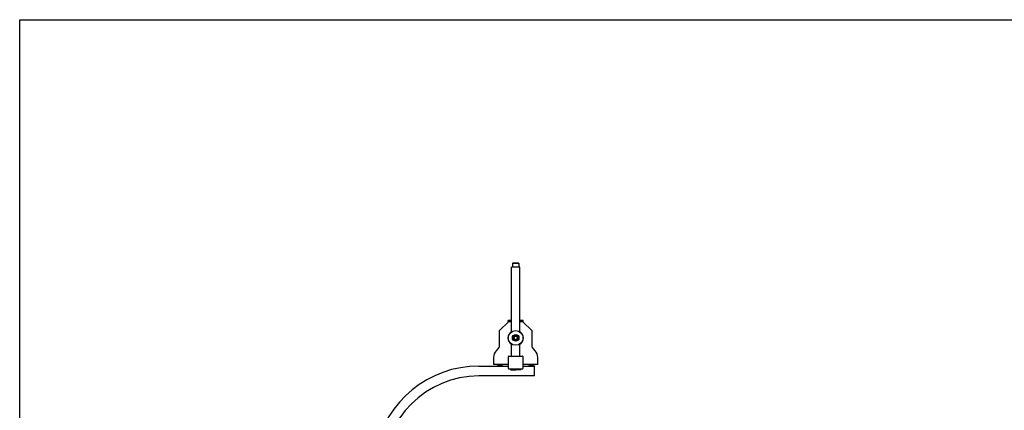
# Model space of a CAD drawing. Header units: inches. Extents: x 0 to 88, y 0 to 68.
# Tile 6 of 8: x 0 to 58.7, y 44.7 to 68. Entities that reach past the tile are written whole.
import ezdxf

# ---------------------------------------------------------------- set-up
doc = ezdxf.new("R2010")
doc.units = ezdxf.units.IN
doc.header["$LTSCALE"] = 4.84
doc.header["$MEASUREMENT"] = 0
doc.layers.get('0').update_dxf_attribs({"linetype": 'CONTINUOUS'})
for name, color, linetype in [('206380_1_BL22', 7, 'CONTINUOUS'), ('206381_206381_1_BL40', 7, 'CONTINUOUS'), ('206383_X26128_1_BL28', 7, 'CONTINUOUS'), ('206386_1_BL39', 7, 'CONTINUOUS'), ('206397_206397_1_BL25', 7, 'CONTINUOUS'), ('206685_1_BL20', 7, 'CONTINUOUS'), ('206685_1_BL21', 7, 'CONTINUOUS'), ('207138_WW_4_1_BL12', 7, 'CONTINUOUS'), ('807_2859_91760A321_1_BL36', 7, 'CONTINUOUS'), ('807_2859_91760A321_1_BL37', 7, 'CONTINUOUS'), ('911_709_91090A107_1_BL31', 7, 'CONTINUOUS'), ('911_709_91090A107_1_BL38', 7, 'CONTINUOUS'), ('9206XXM_920614M_1_BL29', 7, 'CONTINUOUS'), ('9206XXM_9206150M_1_BL35', 7, 'CONTINUOUS')]:
    doc.layers.add(name, color=color, linetype=linetype)

# ---------------------------------------------------------------- blocks, each defined once
blk = doc.blocks.new('207138_WW_4_1_BL12', base_point=(42.303, 32.966))
at = {"layer": '207138_WW_4_1_BL12', "color": 7, "linetype": 'CONTINUOUS'}
for p, q in [((27.347, 47.352), (29.117, 47.352)), ((29.975, 47.352), (30.676, 47.352)), ((30.676, 46.761), (30.676, 47.352)), ((30.676, 46.761), (27.347, 46.761))]:
    blk.add_line(p, q, dxfattribs=at)
for radius, end in [(6.26, 168.62526), (5.67, 180)]:
    blk.add_arc((27.347, 41.091), radius, 90, end, dxfattribs=at)
blk = doc.blocks.new('206685_1_BL20', base_point=(28.608, 31.792))
at = {"layer": '206685_1_BL20', "color": 7, "linetype": 'CONTINUOUS'}
for p, q in [((28.415, 47.37), (28.801, 47.37)), ((28.415, 47.352), (28.415, 47.37)), ((28.801, 47.37), (28.801, 47.352))]:
    blk.add_line(p, q, dxfattribs=at)
blk = doc.blocks.new('206685_1_BL21', base_point=(46.914, 31.792))
at = {"layer": '206685_1_BL21', "color": 7, "linetype": 'CONTINUOUS'}
for p, q in [((30.29, 47.37), (30.676, 47.37)), ((30.29, 47.352), (30.29, 47.37)), ((30.676, 47.37), (30.676, 47.352))]:
    blk.add_line(p, q, dxfattribs=at)
blk = doc.blocks.new('206380_1_BL22', base_point=(47.207, 33.12))
at = {"layer": '206380_1_BL22', "color": 7, "linetype": 'CONTINUOUS'}
for p, q in [((29.129, 50.007), (28.565, 49.443)), ((29.147, 50.015), (29.235, 50.015)), ((29.857, 50.015), (29.945, 50.015)), ((30.527, 49.443), (29.962, 50.007)), ((28.558, 49.426), (28.558, 48.478)), ((30.534, 48.478), (30.534, 49.426)), ((28.552, 48.461), (28.382, 48.261)), ((28.382, 48.261), (28.388, 48.256)), ((30.709, 48.261), (30.54, 48.461)), ((30.69, 48.245), (30.709, 48.261)), ((28.234, 47.863), (28.231, 47.448)), ((28.259, 47.863), (28.234, 47.863)), ((30.857, 47.863), (30.85, 47.863)), ((30.861, 47.448), (30.857, 47.863)), ((29.116, 47.448), (28.231, 47.448)), ((30.861, 47.448), (29.976, 47.448))]:
    blk.add_line(p, q, dxfattribs=at)
for centre, radius, start, end in [((29.147, 49.99), 0.025, 90, 135), ((29.945, 49.99), 0.025, 45, 90), ((28.583, 49.426), 0.025, 135, 180), ((29.546, 49.027), 0.454, 123.48661, 236.5152), ((29.546, 49.027), 0.454, 303.48661, 56.5152), ((30.509, 49.426), 0.025, 0, 45), ((28.859, 47.857), 0.625, 139.78266, 179.5), ((26.753, 46.298), 2.55, 49.74515, 50.14025), ((28.533, 48.478), 0.025, 319.78266, 0), ((30.559, 48.478), 0.025, 180, 220.21734), ((30.232, 47.857), 0.625, 0.5, 40.21734)]:
    blk.add_arc(centre, radius, start, end, dxfattribs=at)
blk = doc.blocks.new('206397_206397_1_BL25', base_point=(46.355, 32.884))
at = {"layer": '206397_206397_1_BL25', "color": 7, "linetype": 'CONTINUOUS'}
for p, q in [((29.262, 47.134), (29.546, 47.129)), ((29.546, 47.129), (29.546, 47.177)), ((29.829, 47.134), (29.546, 47.129))]:
    blk.add_line(p, q, dxfattribs=at)
for centre, start, end in [((29.263, 47.184), 188.50166, 269), ((29.828, 47.184), 271.00023, 351.49833)]:
    blk.add_arc(centre, 0.05, start, end, dxfattribs=at)
blk = doc.blocks.new('206383_X26128_1_BL28', base_point=(46.611, 33.237))
at = {"layer": '206383_X26128_1_BL28', "color": 7, "linetype": 'CONTINUOUS'}
for p, q in [((29.118, 47.206), (29.112, 47.911)), ((29.142, 47.942), (29.95, 47.942)), ((29.98, 47.911), (29.974, 47.206)), ((29.148, 47.177), (29.944, 47.177))]:
    blk.add_line(p, q, dxfattribs=at)
for centre, start, end in [((29.142, 47.912), 90, 180.5), ((29.95, 47.912), 359.5, 90), ((29.148, 47.207), 180.5, 270), ((29.944, 47.207), 270, 359.5)]:
    blk.add_arc(centre, 0.03, start, end, dxfattribs=at)
blk = doc.blocks.new('9206XXM_920614M_1_BL29', base_point=(47.37, 34.687))
at = {"layer": '9206XXM_920614M_1_BL29', "color": 7, "linetype": 'CONTINUOUS'}
for p, q in [((29.47, 49.112), (29.434, 49.004)), ((29.434, 49.004), (29.51, 48.919)), ((29.582, 49.134), (29.47, 49.112)), ((29.51, 48.919), (29.621, 48.942)), ((29.657, 49.049), (29.582, 49.134)), ((29.621, 48.942), (29.657, 49.049))]:
    blk.add_line(p, q, dxfattribs=at)
for radius in [0.197, 0.177, 0.114]:
    blk.add_circle((29.546, 49.027), radius, dxfattribs=at)
blk = doc.blocks.new('911_709_91090A107_1_BL31', base_point=(47.37, 34.782))
at = {"layer": '911_709_91090A107_1_BL31', "color": 7, "linetype": 'CONTINUOUS'}
blk.add_circle((29.546, 49.027), 0.438, dxfattribs=at)
blk = doc.blocks.new('9206XXM_9206150M_1_BL35', base_point=(49.502, 36.195))
at = {"layer": '9206XXM_9206150M_1_BL35', "color": 7, "linetype": 'CONTINUOUS'}
for p, q in [((29.369, 53.488), (29.349, 53.468)), ((29.349, 53.468), (29.349, 53.252)), ((29.743, 53.468), (29.349, 53.468)), ((29.723, 53.488), (29.369, 53.488)), ((29.723, 53.488), (29.743, 53.468)), ((29.743, 53.468), (29.743, 53.252))]:
    blk.add_line(p, q, dxfattribs=at)
blk = doc.blocks.new('807_2859_91760A321_1_BL36', base_point=(28.608, 31.966))
at = {"layer": '807_2859_91760A321_1_BL36', "color": 7, "linetype": 'CONTINUOUS'}
for p, q in [((28.49, 47.448), (28.49, 47.443)), ((28.49, 47.443), (28.491, 47.442)), ((28.49, 47.408), (28.491, 47.409)), ((28.49, 47.408), (28.49, 47.404)), ((28.49, 47.404), (28.491, 47.403)), ((28.491, 47.442), (28.516, 47.428)), ((28.516, 47.424), (28.491, 47.409)), ((28.491, 47.403), (28.516, 47.389)), ((28.516, 47.385), (28.491, 47.37)), ((28.491, 47.37), (28.496, 47.371)), ((28.516, 47.424), (28.516, 47.428)), ((28.516, 47.384), (28.516, 47.389)), ((28.7, 47.447), (28.701, 47.448)), ((28.7, 47.408), (28.726, 47.423)), ((28.701, 47.443), (28.701, 47.447)), ((28.726, 47.429), (28.701, 47.443)), ((28.701, 47.404), (28.701, 47.408)), ((28.726, 47.389), (28.701, 47.404)), ((28.703, 47.37), (28.726, 47.383)), ((28.726, 47.428), (28.726, 47.429)), ((28.726, 47.428), (28.726, 47.423)), ((28.726, 47.423), (28.726, 47.423)), ((28.726, 47.389), (28.726, 47.384)), ((28.726, 47.389), (28.726, 47.389)), ((28.726, 47.384), (28.726, 47.383))]:
    blk.add_line(p, q, dxfattribs=at)
for points, knots in [([(28.496, 47.445), (28.495, 47.445), (28.495, 47.445), (28.493, 47.444), (28.492, 47.444), (28.492, 47.444), (28.491, 47.444), (28.491, 47.444), (28.49, 47.443), (28.49, 47.443), (28.49, 47.443)], [0, 0, 0, 0, 0.218323, 0.409385, 0.573065, 0.709361, 0.818518, 0.863183, 0.901501, 1, 1, 1, 1]), ([(28.496, 47.406), (28.495, 47.405), (28.495, 47.405), (28.493, 47.405), (28.492, 47.405), (28.492, 47.405), (28.491, 47.404), (28.491, 47.404), (28.49, 47.404), (28.49, 47.404), (28.49, 47.404)], [0, 0, 0, 0, 0.218323, 0.409387, 0.573069, 0.709366, 0.818523, 0.863187, 0.901504, 1, 1, 1, 1]), ([(28.491, 47.409), (28.491, 47.409), (28.491, 47.409), (28.492, 47.409), (28.493, 47.41), (28.494, 47.41), (28.495, 47.41), (28.496, 47.41)], [0, 0, 0, 0, 0.071389, 0.157721, 0.376452, 0.657268, 1, 1, 1, 1]), ([(28.524, 47.448), (28.521, 47.448), (28.516, 47.447), (28.508, 47.447), (28.502, 47.446), (28.498, 47.445), (28.497, 47.445), (28.496, 47.445)], [0, 0, 0, 0, 0.319981, 0.595597, 0.823281, 0.918176, 1, 1, 1, 1]), ([(28.496, 47.41), (28.497, 47.411), (28.5, 47.411), (28.504, 47.412), (28.51, 47.412), (28.516, 47.413), (28.522, 47.413), (28.533, 47.414), (28.547, 47.415), (28.565, 47.416), (28.585, 47.417), (28.606, 47.418), (28.626, 47.419), (28.646, 47.42), (28.665, 47.421), (28.68, 47.422), (28.691, 47.423), (28.698, 47.424), (28.704, 47.424), (28.71, 47.425), (28.714, 47.425), (28.717, 47.426), (28.719, 47.426), (28.721, 47.426), (28.722, 47.427), (28.723, 47.427), (28.724, 47.427), (28.725, 47.427), (28.726, 47.428), (28.726, 47.428), (28.726, 47.428), (28.726, 47.428), (28.726, 47.428), (28.726, 47.428)], [0, 0, 0, 0, 0.015886, 0.035412, 0.058431, 0.084764, 0.11422, 0.146573, 0.218961, 0.299682, 0.386223, 0.47589, 0.565896, 0.653434, 0.735785, 0.810398, 0.844068, 0.874959, 0.902832, 0.927475, 0.948695, 0.957972, 0.966334, 0.973767, 0.980262, 0.985811, 0.990409, 0.994064, 0.996801, 0.997847, 0.998699, 0.999395, 1, 1, 1, 1]), ([(28.726, 47.423), (28.726, 47.423), (28.725, 47.422), (28.725, 47.422), (28.724, 47.422), (28.722, 47.422), (28.721, 47.421), (28.719, 47.421), (28.715, 47.421), (28.711, 47.42), (28.705, 47.42), (28.699, 47.419), (28.693, 47.418), (28.685, 47.418), (28.677, 47.417), (28.669, 47.417), (28.657, 47.416), (28.641, 47.415), (28.621, 47.414), (28.601, 47.413), (28.581, 47.412), (28.562, 47.411), (28.545, 47.41), (28.531, 47.409), (28.521, 47.408), (28.515, 47.408), (28.509, 47.407), (28.504, 47.407), (28.5, 47.406), (28.497, 47.406), (28.496, 47.406)], [0, 0, 0, 0, 0.002627, 0.006117, 0.010494, 0.015767, 0.021933, 0.028985, 0.045706, 0.065821, 0.089187, 0.115635, 0.144974, 0.176992, 0.211455, 0.248113, 0.286698, 0.368509, 0.454509, 0.542185, 0.628969, 0.712328, 0.789825, 0.859192, 0.890183, 0.918411, 0.943671, 0.965791, 0.984612, 1, 1, 1, 1]), ([(28.496, 47.371), (28.497, 47.371), (28.5, 47.372), (28.504, 47.372), (28.51, 47.373), (28.516, 47.373), (28.522, 47.374), (28.533, 47.375), (28.547, 47.376), (28.565, 47.377), (28.585, 47.378), (28.606, 47.379), (28.626, 47.38), (28.646, 47.381), (28.665, 47.382), (28.68, 47.383), (28.691, 47.384), (28.698, 47.384), (28.704, 47.385), (28.71, 47.386), (28.714, 47.386), (28.717, 47.386), (28.719, 47.387), (28.721, 47.387), (28.722, 47.387), (28.723, 47.387), (28.724, 47.388), (28.725, 47.388), (28.726, 47.388), (28.726, 47.388), (28.726, 47.388), (28.726, 47.389), (28.726, 47.389), (28.726, 47.389)], [0, 0, 0, 0, 0.015886, 0.035412, 0.05843, 0.084763, 0.114219, 0.146572, 0.218961, 0.299681, 0.386223, 0.47589, 0.565895, 0.653433, 0.735785, 0.810398, 0.844067, 0.874959, 0.902832, 0.927475, 0.948695, 0.957972, 0.966333, 0.973767, 0.980262, 0.985811, 0.990409, 0.994064, 0.996801, 0.997847, 0.998699, 0.999395, 1, 1, 1, 1]), ([(28.516, 47.428), (28.516, 47.428), (28.516, 47.428), (28.516, 47.429), (28.516, 47.429), (28.517, 47.429), (28.518, 47.429), (28.518, 47.43), (28.519, 47.43), (28.52, 47.43), (28.52, 47.43)], [0, 0, 0, 0, 0.050445, 0.114808, 0.200027, 0.309098, 0.443287, 0.603089, 0.788664, 1, 1, 1, 1]), ([(28.52, 47.425), (28.52, 47.425), (28.519, 47.425), (28.518, 47.425), (28.517, 47.424), (28.517, 47.424), (28.516, 47.424)], [0, 0, 0, 0, 0.324002, 0.598484, 0.823547, 1, 1, 1, 1]), ([(28.516, 47.389), (28.516, 47.389), (28.516, 47.389), (28.516, 47.389), (28.516, 47.39), (28.517, 47.39), (28.518, 47.39), (28.518, 47.39), (28.519, 47.391), (28.52, 47.391), (28.52, 47.391)], [0, 0, 0, 0, 0.050456, 0.114826, 0.200048, 0.309119, 0.443305, 0.603102, 0.788671, 1, 1, 1, 1]), ([(28.52, 47.386), (28.52, 47.386), (28.519, 47.386), (28.518, 47.385), (28.517, 47.385), (28.517, 47.385), (28.516, 47.385)], [0, 0, 0, 0, 0.324002, 0.598481, 0.823542, 1, 1, 1, 1]), ([(28.52, 47.43), (28.521, 47.43), (28.523, 47.431), (28.526, 47.431), (28.53, 47.432), (28.537, 47.433), (28.544, 47.433), (28.551, 47.434), (28.56, 47.435), (28.572, 47.435), (28.587, 47.437), (28.602, 47.438), (28.615, 47.439), (28.625, 47.439), (28.633, 47.44), (28.64, 47.44), (28.65, 47.441), (28.661, 47.442), (28.671, 47.443), (28.679, 47.443), (28.683, 47.444), (28.688, 47.445), (28.691, 47.445), (28.694, 47.446), (28.697, 47.446), (28.698, 47.446), (28.699, 47.447), (28.7, 47.447), (28.7, 47.447), (28.7, 47.447)], [0, 0, 0, 0, 0.015349, 0.03405, 0.055979, 0.080984, 0.139527, 0.172666, 0.208077, 0.284677, 0.367129, 0.453066, 0.540027, 0.583113, 0.625517, 0.666938, 0.707079, 0.782389, 0.849295, 0.878992, 0.905902, 0.929829, 0.95061, 0.968098, 0.982187, 0.987933, 0.992809, 0.996823, 1, 1, 1, 1]), ([(28.701, 47.443), (28.701, 47.443), (28.701, 47.443), (28.701, 47.443), (28.701, 47.442), (28.7, 47.442), (28.7, 47.442), (28.699, 47.442), (28.698, 47.442), (28.697, 47.441), (28.696, 47.441), (28.694, 47.441), (28.692, 47.44), (28.688, 47.44), (28.683, 47.439), (28.676, 47.438), (28.669, 47.438), (28.66, 47.437), (28.653, 47.436), (28.646, 47.436), (28.638, 47.435), (28.631, 47.435), (28.623, 47.434), (28.614, 47.434), (28.604, 47.433), (28.59, 47.432), (28.575, 47.431), (28.56, 47.43), (28.549, 47.429), (28.541, 47.428), (28.536, 47.428), (28.531, 47.427), (28.527, 47.426), (28.523, 47.426), (28.521, 47.425), (28.52, 47.425)], [0, 0, 0, 0, 0.000766, 0.001602, 0.00257, 0.003708, 0.006584, 0.010338, 0.015011, 0.020621, 0.027168, 0.034646, 0.052345, 0.073605, 0.098263, 0.126139, 0.190651, 0.226794, 0.265167, 0.305468, 0.347386, 0.390597, 0.434769, 0.479557, 0.524609, 0.614107, 0.700491, 0.781079, 0.853363, 0.885677, 0.915108, 0.941435, 0.96447, 0.984038, 1, 1, 1, 1]), ([(28.52, 47.391), (28.521, 47.391), (28.523, 47.391), (28.526, 47.392), (28.53, 47.392), (28.537, 47.393), (28.544, 47.394), (28.551, 47.394), (28.56, 47.395), (28.572, 47.396), (28.587, 47.397), (28.602, 47.398), (28.615, 47.399), (28.625, 47.4), (28.633, 47.4), (28.64, 47.401), (28.65, 47.402), (28.661, 47.402), (28.671, 47.403), (28.679, 47.404), (28.683, 47.405), (28.688, 47.405), (28.691, 47.406), (28.694, 47.406), (28.697, 47.407), (28.698, 47.407), (28.699, 47.407), (28.7, 47.408), (28.7, 47.408), (28.7, 47.408)], [0, 0, 0, 0, 0.015349, 0.03405, 0.055979, 0.080984, 0.139527, 0.172666, 0.208077, 0.284677, 0.367129, 0.453067, 0.540028, 0.583114, 0.625518, 0.666939, 0.70708, 0.78239, 0.849296, 0.878994, 0.905903, 0.92983, 0.950612, 0.9681, 0.982189, 0.987936, 0.992811, 0.996824, 1, 1, 1, 1]), ([(28.701, 47.404), (28.701, 47.403), (28.701, 47.403), (28.701, 47.403), (28.701, 47.403), (28.7, 47.403), (28.7, 47.403), (28.699, 47.402), (28.698, 47.402), (28.697, 47.402), (28.696, 47.402), (28.694, 47.401), (28.692, 47.401), (28.688, 47.4), (28.683, 47.4), (28.676, 47.399), (28.669, 47.398), (28.66, 47.397), (28.653, 47.397), (28.646, 47.396), (28.638, 47.396), (28.631, 47.395), (28.623, 47.395), (28.614, 47.394), (28.604, 47.393), (28.59, 47.393), (28.575, 47.391), (28.56, 47.39), (28.549, 47.389), (28.541, 47.389), (28.536, 47.388), (28.531, 47.388), (28.527, 47.387), (28.523, 47.387), (28.521, 47.386), (28.52, 47.386)], [0, 0, 0, 0, 0.000766, 0.001603, 0.00257, 0.003709, 0.006584, 0.010339, 0.015012, 0.020622, 0.027169, 0.034646, 0.052345, 0.073605, 0.098264, 0.12614, 0.190652, 0.226795, 0.265167, 0.305469, 0.347387, 0.390598, 0.43477, 0.479557, 0.524609, 0.614107, 0.700491, 0.781079, 0.853363, 0.885678, 0.915108, 0.941435, 0.964469, 0.984038, 1, 1, 1, 1]), ([(28.726, 47.383), (28.726, 47.383), (28.725, 47.383), (28.725, 47.383), (28.724, 47.383), (28.723, 47.382), (28.721, 47.382), (28.719, 47.382), (28.716, 47.381), (28.712, 47.381), (28.709, 47.38), (28.704, 47.38), (28.699, 47.38), (28.692, 47.379), (28.682, 47.378), (28.67, 47.377), (28.656, 47.377), (28.641, 47.376), (28.626, 47.375), (28.61, 47.374), (28.595, 47.373), (28.579, 47.373), (28.565, 47.372), (28.551, 47.371), (28.541, 47.37), (28.537, 47.37)], [0, 0, 0, 0, 0.002398, 0.005424, 0.009096, 0.013425, 0.024056, 0.037299, 0.053113, 0.071436, 0.092184, 0.115274, 0.1406, 0.168053, 0.228854, 0.29661, 0.370128, 0.448115, 0.529202, 0.611957, 0.694916, 0.776615, 0.855615, 0.930517, 1, 1, 1, 1])]:
    blk.add_open_spline(points, degree=3, knots=knots, dxfattribs=at)
blk = doc.blocks.new('807_2859_91760A321_1_BL37', base_point=(46.99, 31.965))
at = {"layer": '807_2859_91760A321_1_BL37', "color": 7, "linetype": 'CONTINUOUS'}
for p, q in [((30.365, 47.448), (30.365, 47.443)), ((30.365, 47.443), (30.366, 47.442)), ((30.365, 47.408), (30.366, 47.409)), ((30.365, 47.408), (30.365, 47.404)), ((30.365, 47.404), (30.366, 47.403)), ((30.366, 47.442), (30.391, 47.428)), ((30.391, 47.424), (30.366, 47.409)), ((30.366, 47.403), (30.391, 47.389)), ((30.391, 47.385), (30.366, 47.37)), ((30.366, 47.37), (30.371, 47.371)), ((30.391, 47.424), (30.391, 47.428)), ((30.391, 47.384), (30.391, 47.389)), ((30.575, 47.447), (30.576, 47.448)), ((30.575, 47.408), (30.601, 47.423)), ((30.576, 47.443), (30.576, 47.447)), ((30.601, 47.429), (30.576, 47.443)), ((30.576, 47.404), (30.576, 47.408)), ((30.601, 47.389), (30.576, 47.404)), ((30.578, 47.37), (30.601, 47.383)), ((30.601, 47.428), (30.601, 47.429)), ((30.601, 47.428), (30.601, 47.423)), ((30.601, 47.423), (30.601, 47.423)), ((30.601, 47.389), (30.601, 47.384)), ((30.601, 47.389), (30.601, 47.389)), ((30.601, 47.384), (30.601, 47.383))]:
    blk.add_line(p, q, dxfattribs=at)
for points, knots in [([(30.371, 47.445), (30.37, 47.445), (30.37, 47.445), (30.368, 47.444), (30.367, 47.444), (30.367, 47.444), (30.366, 47.444), (30.366, 47.444), (30.365, 47.443), (30.365, 47.443), (30.365, 47.443)], [0, 0, 0, 0, 0.218323, 0.409385, 0.573065, 0.709361, 0.818518, 0.863183, 0.901501, 1, 1, 1, 1]), ([(30.371, 47.406), (30.37, 47.405), (30.37, 47.405), (30.368, 47.405), (30.367, 47.405), (30.367, 47.405), (30.366, 47.404), (30.366, 47.404), (30.365, 47.404), (30.365, 47.404), (30.365, 47.404)], [0, 0, 0, 0, 0.218323, 0.409387, 0.573069, 0.709366, 0.818523, 0.863187, 0.901504, 1, 1, 1, 1]), ([(30.366, 47.409), (30.366, 47.409), (30.366, 47.409), (30.367, 47.409), (30.368, 47.41), (30.369, 47.41), (30.37, 47.41), (30.371, 47.41)], [0, 0, 0, 0, 0.071389, 0.157721, 0.376452, 0.657268, 1, 1, 1, 1]), ([(30.399, 47.448), (30.396, 47.448), (30.391, 47.447), (30.383, 47.447), (30.377, 47.446), (30.373, 47.445), (30.372, 47.445), (30.371, 47.445)], [0, 0, 0, 0, 0.319981, 0.595597, 0.823281, 0.918176, 1, 1, 1, 1]), ([(30.371, 47.41), (30.372, 47.411), (30.375, 47.411), (30.379, 47.412), (30.385, 47.412), (30.391, 47.413), (30.397, 47.413), (30.408, 47.414), (30.422, 47.415), (30.44, 47.416), (30.46, 47.417), (30.481, 47.418), (30.501, 47.419), (30.521, 47.42), (30.54, 47.421), (30.555, 47.422), (30.566, 47.423), (30.573, 47.424), (30.579, 47.424), (30.585, 47.425), (30.589, 47.425), (30.592, 47.426), (30.594, 47.426), (30.596, 47.426), (30.597, 47.427), (30.598, 47.427), (30.599, 47.427), (30.6, 47.427), (30.601, 47.428), (30.601, 47.428), (30.601, 47.428), (30.601, 47.428), (30.601, 47.428), (30.601, 47.428)], [0, 0, 0, 0, 0.015886, 0.035412, 0.058431, 0.084764, 0.11422, 0.146573, 0.218961, 0.299682, 0.386223, 0.47589, 0.565896, 0.653434, 0.735785, 0.810398, 0.844068, 0.874959, 0.902832, 0.927475, 0.948695, 0.957972, 0.966334, 0.973767, 0.980262, 0.985811, 0.990409, 0.994064, 0.996801, 0.997847, 0.998699, 0.999395, 1, 1, 1, 1]), ([(30.601, 47.423), (30.601, 47.423), (30.6, 47.422), (30.6, 47.422), (30.599, 47.422), (30.597, 47.422), (30.596, 47.421), (30.594, 47.421), (30.59, 47.421), (30.586, 47.42), (30.58, 47.42), (30.574, 47.419), (30.568, 47.418), (30.56, 47.418), (30.552, 47.417), (30.544, 47.417), (30.532, 47.416), (30.516, 47.415), (30.496, 47.414), (30.476, 47.413), (30.456, 47.412), (30.437, 47.411), (30.42, 47.41), (30.406, 47.409), (30.396, 47.408), (30.39, 47.408), (30.384, 47.407), (30.379, 47.407), (30.375, 47.406), (30.372, 47.406), (30.371, 47.406)], [0, 0, 0, 0, 0.002627, 0.006117, 0.010494, 0.015767, 0.021933, 0.028985, 0.045706, 0.065821, 0.089187, 0.115635, 0.144974, 0.176992, 0.211455, 0.248113, 0.286698, 0.368509, 0.454509, 0.542185, 0.628969, 0.712328, 0.789825, 0.859192, 0.890183, 0.918411, 0.943671, 0.965791, 0.984612, 1, 1, 1, 1]), ([(30.371, 47.371), (30.372, 47.371), (30.375, 47.372), (30.379, 47.372), (30.385, 47.373), (30.391, 47.373), (30.397, 47.374), (30.408, 47.375), (30.422, 47.376), (30.44, 47.377), (30.46, 47.378), (30.481, 47.379), (30.501, 47.38), (30.521, 47.381), (30.54, 47.382), (30.555, 47.383), (30.566, 47.384), (30.573, 47.384), (30.579, 47.385), (30.585, 47.386), (30.589, 47.386), (30.592, 47.386), (30.594, 47.387), (30.596, 47.387), (30.597, 47.387), (30.598, 47.387), (30.599, 47.388), (30.6, 47.388), (30.601, 47.388), (30.601, 47.388), (30.601, 47.388), (30.601, 47.389), (30.601, 47.389), (30.601, 47.389)], [0, 0, 0, 0, 0.015886, 0.035412, 0.05843, 0.084763, 0.114219, 0.146572, 0.218961, 0.299681, 0.386223, 0.47589, 0.565895, 0.653433, 0.735785, 0.810398, 0.844067, 0.874959, 0.902832, 0.927475, 0.948695, 0.957972, 0.966333, 0.973767, 0.980262, 0.985811, 0.990409, 0.994064, 0.996801, 0.997847, 0.998699, 0.999395, 1, 1, 1, 1]), ([(30.391, 47.428), (30.391, 47.428), (30.391, 47.428), (30.391, 47.429), (30.391, 47.429), (30.392, 47.429), (30.393, 47.429), (30.393, 47.43), (30.394, 47.43), (30.395, 47.43), (30.395, 47.43)], [0, 0, 0, 0, 0.050445, 0.114808, 0.200027, 0.309098, 0.443287, 0.603089, 0.788664, 1, 1, 1, 1]), ([(30.395, 47.425), (30.395, 47.425), (30.394, 47.425), (30.393, 47.425), (30.392, 47.424), (30.392, 47.424), (30.391, 47.424)], [0, 0, 0, 0, 0.324002, 0.598484, 0.823547, 1, 1, 1, 1]), ([(30.391, 47.389), (30.391, 47.389), (30.391, 47.389), (30.391, 47.389), (30.391, 47.39), (30.392, 47.39), (30.393, 47.39), (30.393, 47.39), (30.394, 47.391), (30.395, 47.391), (30.395, 47.391)], [0, 0, 0, 0, 0.050456, 0.114826, 0.200048, 0.309119, 0.443305, 0.603102, 0.788671, 1, 1, 1, 1]), ([(30.395, 47.386), (30.395, 47.386), (30.394, 47.386), (30.393, 47.385), (30.392, 47.385), (30.392, 47.385), (30.391, 47.385)], [0, 0, 0, 0, 0.324002, 0.598481, 0.823542, 1, 1, 1, 1]), ([(30.395, 47.43), (30.396, 47.43), (30.398, 47.431), (30.401, 47.431), (30.405, 47.432), (30.412, 47.433), (30.419, 47.433), (30.426, 47.434), (30.435, 47.435), (30.447, 47.435), (30.462, 47.437), (30.477, 47.438), (30.49, 47.439), (30.5, 47.439), (30.508, 47.44), (30.515, 47.44), (30.525, 47.441), (30.536, 47.442), (30.546, 47.443), (30.554, 47.443), (30.558, 47.444), (30.563, 47.445), (30.566, 47.445), (30.569, 47.446), (30.572, 47.446), (30.573, 47.446), (30.574, 47.447), (30.575, 47.447), (30.575, 47.447), (30.575, 47.447)], [0, 0, 0, 0, 0.015349, 0.03405, 0.055979, 0.080984, 0.139527, 0.172666, 0.208077, 0.284677, 0.367129, 0.453066, 0.540027, 0.583113, 0.625517, 0.666938, 0.707079, 0.782389, 0.849295, 0.878992, 0.905902, 0.929829, 0.95061, 0.968098, 0.982187, 0.987933, 0.992809, 0.996823, 1, 1, 1, 1]), ([(30.576, 47.443), (30.576, 47.443), (30.576, 47.443), (30.576, 47.443), (30.576, 47.442), (30.575, 47.442), (30.575, 47.442), (30.574, 47.442), (30.573, 47.442), (30.572, 47.441), (30.571, 47.441), (30.569, 47.441), (30.567, 47.44), (30.563, 47.44), (30.558, 47.439), (30.551, 47.438), (30.544, 47.438), (30.535, 47.437), (30.528, 47.436), (30.521, 47.436), (30.513, 47.435), (30.506, 47.435), (30.498, 47.434), (30.489, 47.434), (30.479, 47.433), (30.465, 47.432), (30.45, 47.431), (30.435, 47.43), (30.424, 47.429), (30.416, 47.428), (30.411, 47.428), (30.406, 47.427), (30.402, 47.426), (30.398, 47.426), (30.396, 47.425), (30.395, 47.425)], [0, 0, 0, 0, 0.000766, 0.001602, 0.00257, 0.003708, 0.006584, 0.010338, 0.015011, 0.020621, 0.027168, 0.034646, 0.052345, 0.073605, 0.098263, 0.126139, 0.190651, 0.226794, 0.265167, 0.305468, 0.347386, 0.390597, 0.434769, 0.479557, 0.524609, 0.614107, 0.700491, 0.781079, 0.853363, 0.885677, 0.915108, 0.941435, 0.96447, 0.984038, 1, 1, 1, 1]), ([(30.395, 47.391), (30.396, 47.391), (30.398, 47.391), (30.401, 47.392), (30.405, 47.392), (30.412, 47.393), (30.419, 47.394), (30.426, 47.394), (30.435, 47.395), (30.447, 47.396), (30.462, 47.397), (30.477, 47.398), (30.49, 47.399), (30.5, 47.4), (30.508, 47.4), (30.515, 47.401), (30.525, 47.402), (30.536, 47.402), (30.546, 47.403), (30.554, 47.404), (30.558, 47.405), (30.563, 47.405), (30.566, 47.406), (30.569, 47.406), (30.572, 47.407), (30.573, 47.407), (30.574, 47.407), (30.575, 47.408), (30.575, 47.408), (30.575, 47.408)], [0, 0, 0, 0, 0.015349, 0.03405, 0.055979, 0.080984, 0.139527, 0.172666, 0.208077, 0.284677, 0.367129, 0.453067, 0.540028, 0.583114, 0.625518, 0.666939, 0.70708, 0.78239, 0.849296, 0.878994, 0.905903, 0.92983, 0.950612, 0.9681, 0.982189, 0.987936, 0.992811, 0.996824, 1, 1, 1, 1]), ([(30.576, 47.404), (30.576, 47.403), (30.576, 47.403), (30.576, 47.403), (30.576, 47.403), (30.575, 47.403), (30.575, 47.403), (30.574, 47.402), (30.573, 47.402), (30.572, 47.402), (30.571, 47.402), (30.569, 47.401), (30.567, 47.401), (30.563, 47.4), (30.558, 47.4), (30.551, 47.399), (30.544, 47.398), (30.535, 47.397), (30.528, 47.397), (30.521, 47.396), (30.513, 47.396), (30.506, 47.395), (30.498, 47.395), (30.489, 47.394), (30.479, 47.393), (30.465, 47.393), (30.45, 47.391), (30.435, 47.39), (30.424, 47.389), (30.416, 47.389), (30.411, 47.388), (30.406, 47.388), (30.402, 47.387), (30.398, 47.387), (30.396, 47.386), (30.395, 47.386)], [0, 0, 0, 0, 0.000766, 0.001603, 0.00257, 0.003709, 0.006584, 0.010339, 0.015012, 0.020622, 0.027169, 0.034646, 0.052345, 0.073605, 0.098264, 0.12614, 0.190652, 0.226795, 0.265167, 0.305469, 0.347387, 0.390598, 0.43477, 0.479557, 0.524609, 0.614107, 0.700491, 0.781079, 0.853363, 0.885678, 0.915108, 0.941435, 0.964469, 0.984038, 1, 1, 1, 1]), ([(30.601, 47.383), (30.601, 47.383), (30.6, 47.383), (30.6, 47.383), (30.599, 47.383), (30.598, 47.382), (30.596, 47.382), (30.594, 47.382), (30.591, 47.381), (30.587, 47.381), (30.584, 47.38), (30.579, 47.38), (30.574, 47.38), (30.567, 47.379), (30.557, 47.378), (30.545, 47.377), (30.531, 47.377), (30.516, 47.376), (30.501, 47.375), (30.485, 47.374), (30.47, 47.373), (30.454, 47.373), (30.44, 47.372), (30.426, 47.371), (30.416, 47.37), (30.412, 47.37)], [0, 0, 0, 0, 0.002398, 0.005424, 0.009096, 0.013425, 0.024056, 0.037299, 0.053113, 0.071436, 0.092184, 0.115274, 0.1406, 0.168053, 0.228854, 0.29661, 0.370128, 0.448115, 0.529202, 0.611957, 0.694916, 0.776615, 0.855615, 0.930517, 1, 1, 1, 1])]:
    blk.add_open_spline(points, degree=3, knots=knots, dxfattribs=at)
blk = doc.blocks.new('911_709_91090A107_1_BL38', base_point=(47.671, 33.124))
at = {"layer": '911_709_91090A107_1_BL38', "color": 7, "linetype": 'CONTINUOUS'}
for p, q in [((29.296, 50.066), (29.108, 50.066)), ((29.108, 50.015), (29.108, 50.066)), ((29.108, 50.015), (29.147, 50.015)), ((29.235, 50.015), (29.296, 50.015)), ((29.983, 50.066), (29.796, 50.066)), ((29.796, 50.015), (29.857, 50.015)), ((29.945, 50.015), (29.983, 50.015)), ((29.983, 50.015), (29.983, 50.066))]:
    blk.add_line(p, q, dxfattribs=at)
blk = doc.blocks.new('206386_1_BL39', base_point=(49.358, 36.051))
at = {"layer": '206386_1_BL39', "color": 7, "linetype": 'CONTINUOUS'}
for p, q in [((29.296, 49.386), (29.296, 53.252)), ((29.796, 53.252), (29.296, 53.252)), ((29.796, 49.385), (29.796, 53.252)), ((29.296, 47.942), (29.296, 48.668)), ((29.796, 47.942), (29.796, 48.668))]:
    blk.add_line(p, q, dxfattribs=at)
blk = doc.blocks.new('206381_206381_1_BL40', base_point=(47.714, 32.893))
at = {"layer": '206381_206381_1_BL40', "color": 7, "linetype": 'CONTINUOUS'}
for start, end in [(123.53874, 236.46126), (303.53874, 56.46126)]:
    blk.add_arc((29.546, 49.027), 0.453, start, end, dxfattribs=at)

msp = doc.modelspace()

# ---------------------------------------------------------------- linework, layer by layer
at = {"color": 7, "linetype": 'CONTINUOUS'}
for p, q in [((0, 0), (0, 68)), ((0, 68), (88, 68))]:
    msp.add_line(p, q, dxfattribs=at)

# ---------------------------------------------------------------- block references
at = {"layer": '206380_1_BL22'}
msp.add_blockref('206380_1_BL22', (47.207, 33.12), dxfattribs=at)
at = {"layer": '206381_206381_1_BL40'}
msp.add_blockref('206381_206381_1_BL40', (47.714, 32.893), dxfattribs=at)
at = {"layer": '206383_X26128_1_BL28'}
msp.add_blockref('206383_X26128_1_BL28', (46.611, 33.237), dxfattribs=at)
at = {"layer": '206386_1_BL39'}
msp.add_blockref('206386_1_BL39', (49.358, 36.051), dxfattribs=at)
at = {"layer": '206397_206397_1_BL25'}
msp.add_blockref('206397_206397_1_BL25', (46.355, 32.884), dxfattribs=at)
at = {"layer": '206685_1_BL20'}
msp.add_blockref('206685_1_BL20', (28.608, 31.792), dxfattribs=at)
at = {"layer": '206685_1_BL21'}
msp.add_blockref('206685_1_BL21', (46.914, 31.792), dxfattribs=at)
at = {"layer": '207138_WW_4_1_BL12'}
msp.add_blockref('207138_WW_4_1_BL12', (42.303, 32.966), dxfattribs=at)
at = {"layer": '807_2859_91760A321_1_BL36'}
msp.add_blockref('807_2859_91760A321_1_BL36', (28.608, 31.966), dxfattribs=at)
at = {"layer": '807_2859_91760A321_1_BL37'}
msp.add_blockref('807_2859_91760A321_1_BL37', (46.99, 31.965), dxfattribs=at)
at = {"layer": '911_709_91090A107_1_BL31'}
msp.add_blockref('911_709_91090A107_1_BL31', (47.37, 34.782), dxfattribs=at)
at = {"layer": '911_709_91090A107_1_BL38'}
msp.add_blockref('911_709_91090A107_1_BL38', (47.671, 33.124), dxfattribs=at)
at = {"layer": '9206XXM_920614M_1_BL29'}
msp.add_blockref('9206XXM_920614M_1_BL29', (47.37, 34.687), dxfattribs=at)
at = {"layer": '9206XXM_9206150M_1_BL35'}
msp.add_blockref('9206XXM_9206150M_1_BL35', (49.502, 36.195), dxfattribs=at)

doc.saveas('drawing.dxf')
